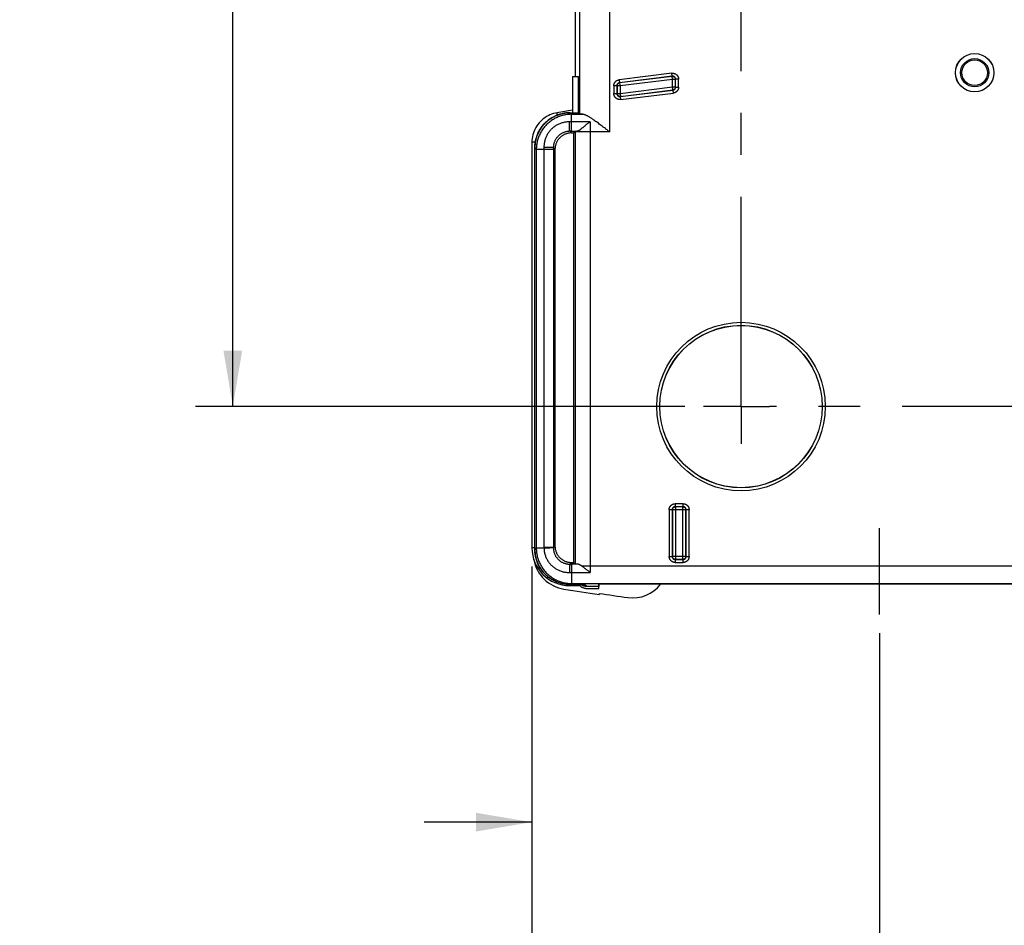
# Model space of a CAD drawing. Header units: inches. Extents: x 0 to 34, y 0 to 22.
# Tile 37 of 49: x 18.9 to 22.2, y 9.7 to 12.7. Entities that reach past the tile are written whole.
import ezdxf

# ---------------------------------------------------------------- set-up
doc = ezdxf.new("R2010")
doc.units = ezdxf.units.IN
doc.header["$LTSCALE"] = 1.87
doc.header["$MEASUREMENT"] = 0
doc.linetypes.add('CENTER', pattern=[0.6, 0.375, -0.075, 0.075, -0.075])
doc.layers.get('0').update_dxf_attribs({"linetype": 'CONTINUOUS'})
doc.layers.add('DEFAULT_1', color=7, linetype='CENTER')
doc.layers.add('DIMENSIONS', color=7, linetype='CONTINUOUS')
doc.styles.get("Standard").update_dxf_attribs({"font": 'txt', "width": 0.8})
doc.dimstyles.new('DIMSTYLE_1', dxfattribs={"dimtxt": 0.125, "dimasz": 0.1875, "dimexe": 0.18, "dimexo": 0.0625, "dimgap": 0.09, "dimtad": 0, "dimtih": 1, "dimtoh": 1, "dimdec": 3, "dimzin": 4, "dimdsep": 46, "dimtxsty": 'STANDARD', "dimblk": '_FILLED', "dimblk1": '_FILLED', "dimblk2": '_FILLED', "dimcen": 0.09, "dimadec": 0, "dimazin": 0, "dimtp": 0.01, "dimtm": 0.01, "dimtfac": 1, "dimtdec": 3, "dimtofl": 0, "dimtmove": 0, "dimatfit": 3, "dimldrblk": '_FILLED', "dimfxl": 1, "dimtolj": 1, "dimtzin": 4, "dimarcsym": 0})

# ---------------------------------------------------------------- blocks, each defined once
blk = doc.blocks.new('_FILLED')
at = {"color": 0, "linetype": 'BYBLOCK'}
blk.add_solid([(0, 0), (-1, 0.167), (-1, -0.167)], dxfattribs=at)
blk = doc.blocks.new('*D3')
at = {"layer": 'DIMENSIONS', "color": 2, "linetype": 'CONTINUOUS'}
for p, q in [((22.5385, 10.9583), (22.5385, 9.9393)), ((20.6583, 10.919), (20.6583, 9.9393)), ((20.6583, 10.0643), (20.2983, 10.0643)), ((22.5385, 10.0643), (22.8746, 10.0643))]:
    blk.add_line(p, q, dxfattribs=at)
at = {"layer": 'DIMENSIONS', "color": 2, "linetype": 'CONTINUOUS', "xscale": 0.1875, "yscale": 0.1875, "zscale": 0.1875}
blk.add_blockref('_FILLED', (20.6583, 10.0643), dxfattribs=at)
at = {"layer": 'DIMENSIONS', "color": 2, "linetype": 'CONTINUOUS', "xscale": 0.1875, "yscale": 0.1875, "zscale": 0.1875, "rotation": 180}
blk.add_blockref('_FILLED', (22.5385, 10.0643), dxfattribs=at)
at = {"layer": 'DIMENSIONS', "color": 2, "linetype": 'CONTINUOUS', "width": 0.8}
for s, p in [('1.880', (22.9371, 10.0018)), ('[', (23.5621, 10.0018)), ('47.76', (23.6621, 10.0018)), (']', (24.1621, 10.0018))]:
    blk.add_text(s, height=0.125, dxfattribs=at).set_placement(p)
blk = doc.blocks.new('*D5')
at = {"layer": 'DIMENSIONS', "color": 2, "linetype": 'CONTINUOUS'}
for p, q in [((21.1698, 17.3466), (19.5333, 17.3466)), ((19.6583, 17.3466), (19.6583, 14.7115)), ((19.6583, 11.454), (19.6583, 14.2427)), ((21.1698, 11.454), (19.5333, 11.454))]:
    blk.add_line(p, q, dxfattribs=at)
at = {"layer": 'DIMENSIONS', "color": 2, "linetype": 'CONTINUOUS', "xscale": 0.1875, "yscale": 0.1875, "zscale": 0.1875}
for p, rotation in [((19.6583, 17.3466), 90), ((19.6583, 11.454), 270)]:
    blk.add_blockref('_FILLED', p, dxfattribs=dict(at, rotation=rotation))
at = {"layer": 'DIMENSIONS', "color": 2, "linetype": 'CONTINUOUS', "width": 0.8}
for s, p in [('5.893', (18.9458, 14.524)), ('[', (19.5708, 14.524)), ('149.67', (19.6708, 14.524)), (']', (20.2708, 14.524)), ('RUBBER FEET', (19.1083, 14.3052))]:
    blk.add_text(s, height=0.125, dxfattribs=at).set_placement(p)
blk = doc.blocks.new('*D9')
at = {"layer": 'DIMENSIONS', "color": 2, "linetype": 'CONTINUOUS'}
for p, q in [((20.6583, 10.919), (20.6583, 9.1893)), ((21.8202, 10.6959), (21.8202, 9.1893)), ((20.6583, 9.3143), (20.2983, 9.3143)), ((21.8202, 9.3143), (22.1589, 9.3143))]:
    blk.add_line(p, q, dxfattribs=at)
at = {"layer": 'DIMENSIONS', "color": 2, "linetype": 'CONTINUOUS', "xscale": 0.1875, "yscale": 0.1875, "zscale": 0.1875}
blk.add_blockref('_FILLED', (20.6583, 9.3143), dxfattribs=at)
at = {"layer": 'DIMENSIONS', "color": 2, "linetype": 'CONTINUOUS', "xscale": 0.1875, "yscale": 0.1875, "zscale": 0.1875, "rotation": 180}
blk.add_blockref('_FILLED', (21.8202, 9.3143), dxfattribs=at)
at = {"layer": 'DIMENSIONS', "color": 2, "linetype": 'CONTINUOUS', "width": 0.8}
for s, p in [('[', (22.8464, 9.2518)), (']', (23.4464, 9.2518)), ('1.162', (22.2214, 9.2518)), ('29.51', (22.9464, 9.2518)), ('RESET SWITCH', (22.2214, 9.033))]:
    blk.add_text(s, height=0.125, dxfattribs=at).set_placement(p)

msp = doc.modelspace()

# ---------------------------------------------------------------- linework, layer by layer
at = {"color": 7, "linetype": 'CONTINUOUS'}
for p, q in [((20.804, 12.5582), (20.804, 15.1158)), ((20.9184, 12.3724), (20.9184, 13.2453)), ((20.8185, 12.4325), (20.8185, 13.1874)), ((20.7937, 12.5582), (20.7937, 12.4366)), ((20.7937, 12.5582), (20.8143, 12.5582)), ((20.8143, 12.4367), (20.8143, 12.5582)), ((21.1263, 12.5685), (20.9498, 12.5469)), ((20.9498, 12.5469), (20.951, 12.537)), ((21.1275, 12.5586), (20.951, 12.537)), ((21.127, 12.558), (20.9516, 12.5365)), ((21.1282, 12.5481), (20.9528, 12.5266)), ((21.1275, 12.5586), (21.1263, 12.5685)), ((21.127, 12.558), (21.1275, 12.5586)), ((21.1282, 12.5481), (21.127, 12.558)), ((21.1382, 12.5481), (21.1282, 12.5481)), ((21.1282, 12.5228), (21.1282, 12.5481)), ((21.1382, 12.5481), (21.1388, 12.5487)), ((21.1382, 12.5228), (21.1382, 12.5481)), ((21.1488, 12.5487), (21.1388, 12.5487)), ((21.1388, 12.5224), (21.1388, 12.5487)), ((21.1488, 12.5224), (21.1488, 12.5487)), ((20.9423, 12.527), (20.9323, 12.527)), ((20.9323, 12.527), (20.9323, 12.5007)), ((20.9428, 12.5266), (20.9423, 12.527)), ((20.9423, 12.527), (20.9423, 12.5007)), ((20.9528, 12.5266), (20.9428, 12.5266)), ((20.9428, 12.5266), (20.9428, 12.5013)), ((20.9516, 12.5365), (20.951, 12.537)), ((20.9516, 12.5365), (20.9528, 12.5266)), ((20.9528, 12.5266), (20.9528, 12.5013)), ((20.9528, 12.5013), (21.1282, 12.5228)), ((20.9535, 12.4908), (21.13, 12.5124)), ((20.954, 12.4913), (21.1295, 12.5129)), ((21.1282, 12.5228), (21.1382, 12.5228)), ((21.1295, 12.5129), (21.1282, 12.5228)), ((21.1295, 12.5129), (21.13, 12.5124)), ((21.1312, 12.5025), (21.13, 12.5124)), ((21.1382, 12.5228), (21.1388, 12.5224)), ((21.1388, 12.5224), (21.1488, 12.5224)), ((20.9323, 12.5007), (20.9423, 12.5007)), ((20.9428, 12.5013), (20.9423, 12.5007)), ((20.9428, 12.5013), (20.9528, 12.5013)), ((20.9528, 12.5013), (20.954, 12.4913)), ((20.954, 12.4913), (20.9535, 12.4908)), ((20.9535, 12.4908), (20.9547, 12.4808)), ((20.9547, 12.4808), (21.1312, 12.5025)), ((20.7437, 12.4288), (20.7424, 12.4365)), ((20.7859, 12.4366), (20.791, 12.4315)), ((20.7859, 12.4366), (20.7937, 12.4366)), ((20.7859, 12.4366), (20.7937, 12.4366)), ((20.7859, 12.4366), (20.7859, 12.4366)), ((20.791, 12.4315), (20.8279, 12.4315)), ((20.791, 12.4058), (20.791, 12.4315)), ((20.7937, 12.4367), (20.8143, 12.4367)), ((20.8143, 12.4367), (20.8185, 12.4325)), ((20.8527, 12.4058), (20.791, 12.4058)), ((20.7905, 12.369), (20.785, 12.3745)), ((20.7905, 12.369), (20.7978, 12.369)), ((20.791, 12.3745), (20.8087, 12.3745)), ((20.7978, 12.369), (20.8027, 12.3739)), ((20.7978, 12.369), (20.7978, 10.9326)), ((20.9184, 12.3724), (20.8027, 12.3724)), ((20.8027, 12.3724), (20.8027, 10.9277)), ((20.8527, 12.3724), (20.8527, 10.9214)), ((20.6583, 12.3378), (20.6583, 10.9815)), ((20.6694, 12.3378), (20.6583, 12.3378)), ((20.6678, 12.3186), (20.673, 12.3134)), ((20.6678, 10.977), (20.6678, 12.3186)), ((20.6678, 10.977), (20.6678, 12.3186)), ((20.6678, 12.3186), (20.6678, 12.3186)), ((20.673, 12.3134), (20.673, 10.9805)), ((20.7299, 12.3134), (20.673, 12.3134)), ((20.6986, 12.3134), (20.6986, 10.9822)), ((20.7354, 12.3139), (20.7299, 12.3194)), ((20.7299, 12.3134), (20.7299, 10.9822)), ((20.7354, 12.3139), (20.7354, 10.9877)), ((21.1638, 11.1291), (21.1373, 11.1291)), ((21.1373, 11.1291), (21.1373, 11.1191)), ((21.1638, 11.1191), (21.1638, 11.1291)), ((21.1273, 11.1092), (21.1173, 11.1092)), ((21.1173, 11.1092), (21.1173, 10.9527)), ((21.1278, 11.1086), (21.1273, 11.1092)), ((21.1273, 11.1092), (21.1273, 10.9527)), ((21.1732, 11.1086), (21.1278, 11.1086)), ((21.1278, 11.1086), (21.1278, 10.9532)), ((21.1638, 11.1191), (21.1373, 11.1191)), ((21.1378, 11.1186), (21.1373, 11.1191)), ((21.1632, 11.1186), (21.1378, 11.1186)), ((21.1378, 11.1186), (21.1378, 10.9432)), ((21.1632, 11.1186), (21.1638, 11.1191)), ((21.1632, 10.9432), (21.1632, 11.1186)), ((21.1732, 11.1086), (21.1738, 11.1092)), ((21.1732, 10.9532), (21.1732, 11.1086)), ((21.1838, 11.1092), (21.1738, 11.1092)), ((21.1738, 10.9527), (21.1738, 11.1092)), ((21.1838, 10.9527), (21.1838, 11.1092)), ((20.6678, 10.9815), (20.6583, 10.9815)), ((20.673, 10.9805), (20.6678, 10.977)), ((20.6678, 10.977), (20.6678, 10.977)), ((20.7299, 10.9822), (20.6986, 10.9822)), ((20.7354, 10.9877), (20.7299, 10.9822)), ((20.7905, 10.9326), (20.7849, 10.927)), ((20.7905, 10.9326), (20.7978, 10.9326)), ((20.7978, 10.9326), (20.8027, 10.9277)), ((21.1173, 10.9527), (21.1273, 10.9527)), ((21.1278, 10.9532), (21.1273, 10.9527)), ((21.1278, 10.9532), (21.1732, 10.9532)), ((21.1378, 10.9432), (21.1373, 10.9427)), ((21.1373, 10.9427), (21.1638, 10.9427)), ((21.1373, 10.9427), (21.1373, 10.9327)), ((21.1373, 10.9327), (21.1638, 10.9327)), ((21.1378, 10.9432), (21.1632, 10.9432)), ((21.1632, 10.9432), (21.1638, 10.9427)), ((21.1638, 10.9327), (21.1638, 10.9427)), ((21.1732, 10.9532), (21.1738, 10.9527)), ((21.1738, 10.9527), (21.1838, 10.9527)), ((20.8111, 10.927), (20.791, 10.927)), ((20.791, 10.8996), (20.8527, 10.8996)), ((20.791, 10.8996), (20.791, 10.8624)), ((20.8242, 10.9214), (22.3856, 10.9214)), ((20.7844, 10.859), (20.7844, 10.8555)), ((20.7844, 10.8555), (20.8175, 10.8555)), ((20.791, 10.8624), (20.7859, 10.859)), ((20.7859, 10.8589), (20.8331, 10.859)), ((20.7859, 10.8589), (20.7859, 10.859)), ((20.791, 10.8624), (22.3317, 10.8624)), ((20.8216, 10.8587), (20.8212, 10.8589)), ((20.8323, 10.8589), (20.8331, 10.859)), ((20.8434, 10.8521), (20.8331, 10.859)), ((20.8431, 10.8458), (20.8817, 10.8458)), ((20.8817, 10.8521), (20.8434, 10.8521)), ((20.8819, 10.8596), (20.8817, 10.8521)), ((20.8817, 10.8458), (20.8822, 10.8596)), ((22.3207, 10.8596), (20.8819, 10.8596)), ((20.883, 10.8292), (20.883, 10.8256))]:
    msp.add_line(p, q, dxfattribs=at)
for points in [[(20.7424, 12.4365), (20.7367, 12.4355), (20.7304, 12.4338), (20.7243, 12.4318), (20.7183, 12.4294), (20.7124, 12.4267), (20.7068, 12.4235), (20.7013, 12.42), (20.6961, 12.4161), (20.6912, 12.412), (20.6866, 12.4075), (20.6822, 12.4027), (20.6782, 12.3976), (20.6745, 12.3923), (20.6711, 12.3868), (20.6681, 12.3811), (20.6655, 12.3751), (20.6633, 12.3691), (20.6615, 12.3629), (20.6601, 12.3565), (20.6591, 12.3501), (20.6585, 12.3437), (20.6583, 12.3378)], [(20.7859, 12.4366), (20.7793, 12.4365), (20.7721, 12.4358), (20.765, 12.4348), (20.758, 12.4333), (20.7511, 12.4314), (20.7443, 12.4291), (20.7377, 12.4264), (20.7312, 12.4232), (20.7249, 12.4197), (20.7189, 12.4158), (20.7131, 12.4116), (20.7076, 12.407), (20.7024, 12.4021), (20.6975, 12.3968), (20.6929, 12.3913), (20.6886, 12.3855), (20.6847, 12.3795), (20.6812, 12.3732), (20.6781, 12.3667), (20.6753, 12.3601), (20.673, 12.3533), (20.6711, 12.3464), (20.6696, 12.3394), (20.6686, 12.3323), (20.668, 12.3251), (20.6678, 12.3186)], [(20.6678, 10.977), (20.668, 10.9704), (20.6686, 10.9633), (20.6696, 10.9562), (20.6711, 10.9492), (20.673, 10.9423), (20.6753, 10.9355), (20.6781, 10.9288), (20.6812, 10.9223), (20.6847, 10.9161), (20.6886, 10.91), (20.6929, 10.9042), (20.6975, 10.8987), (20.7024, 10.8935), (20.7076, 10.8886), (20.7132, 10.884), (20.7189, 10.8798), (20.725, 10.8759), (20.7313, 10.8723), (20.7377, 10.8692), (20.7444, 10.8665), (20.7512, 10.8642), (20.7581, 10.8623), (20.7651, 10.8608), (20.7722, 10.8597), (20.7794, 10.8591), (20.7859, 10.8589)]]:
    msp.add_lwpolyline(points, dxfattribs=at)
for centre, radius in [((22.1385, 12.5704), 0.0642), ((22.1385, 12.5704), 0.0641), ((22.1385, 12.5704), 0.0472), ((22.1385, 12.5704), 0.0429), ((21.3574, 11.454), 0.2817), ((21.3574, 11.454), 0.2717), ((21.3574, 11.454), 0.2713)]:
    msp.add_circle(centre, radius, dxfattribs=at)
for centre, radius, start, end in [((22.5385, 1.2576), 11.3223, 98.86482, 99.12768), ((20.7844, 10.9815), 0.1261, 180, 270), ((20.7844, 10.9638), 0.1217, 190.1255, 260.9861), ((22.5385, 22.022), 11.3182, 260.98615, 261.58922), ((20.9955, 10.9324), 0.1181, 262.0786, 321.9665), ((22.5385, 22.022), 11.3146, 261.58652, 262.07861)]:
    msp.add_arc(centre, radius, start, end, dxfattribs=at)
for points, knots in [([(20.9323, 12.527), (20.9323, 12.5277), (20.9323, 12.529), (20.9326, 12.5309), (20.9331, 12.5328), (20.9337, 12.5346), (20.9345, 12.5363), (20.9355, 12.538), (20.9366, 12.5396), (20.9379, 12.541), (20.9393, 12.5423), (20.9409, 12.5435), (20.9425, 12.5445), (20.9442, 12.5454), (20.9461, 12.5461), (20.9479, 12.5466), (20.9492, 12.5468), (20.9498, 12.5469)], [0, 0, 0, 0, 0.066554, 0.133281, 0.199986, 0.266663, 0.33334, 0.400008, 0.466693, 0.533377, 0.600041, 0.66673, 0.733418, 0.800068, 0.866758, 0.933492, 1, 1, 1, 1]), ([(21.1263, 12.5685), (21.1269, 12.5686), (21.1282, 12.5687), (21.1301, 12.5687), (21.132, 12.5685), (21.1338, 12.5681), (21.1356, 12.5675), (21.1373, 12.5668), (21.139, 12.5659), (21.1406, 12.5649), (21.142, 12.5637), (21.1434, 12.5624), (21.1446, 12.561), (21.1457, 12.5594), (21.1466, 12.5578), (21.1474, 12.5561), (21.148, 12.5543), (21.1484, 12.5525), (21.1487, 12.5506), (21.1488, 12.5493), (21.1488, 12.5487)], [0, 0, 0, 0, 0.055853, 0.111232, 0.166554, 0.222282, 0.278151, 0.333628, 0.388796, 0.444209, 0.500021, 0.555665, 0.610889, 0.666156, 0.721866, 0.777713, 0.833199, 0.88846, 0.944017, 1, 1, 1, 1]), ([(21.127, 12.558), (21.1274, 12.5581), (21.1282, 12.5581), (21.1293, 12.5581), (21.1304, 12.5579), (21.1315, 12.5576), (21.1325, 12.5572), (21.1335, 12.5566), (21.1345, 12.556), (21.1353, 12.5552), (21.1361, 12.5544), (21.1367, 12.5535), (21.1373, 12.5525), (21.1377, 12.5515), (21.138, 12.5504), (21.1382, 12.5493), (21.1382, 12.5485), (21.1382, 12.5481)], [0, 0, 0, 0, 0.066592, 0.133244, 0.199911, 0.266581, 0.333258, 0.399938, 0.466619, 0.533301, 0.599983, 0.666663, 0.73334, 0.800013, 0.866681, 0.933343, 1, 1, 1, 1]), ([(21.1388, 12.5487), (21.1388, 12.5491), (21.1387, 12.5498), (21.1385, 12.5509), (21.1382, 12.552), (21.1378, 12.5531), (21.1372, 12.5541), (21.1366, 12.555), (21.1358, 12.5558), (21.135, 12.5566), (21.134, 12.5572), (21.1331, 12.5578), (21.132, 12.5582), (21.1309, 12.5585), (21.1298, 12.5587), (21.1287, 12.5587), (21.1279, 12.5587), (21.1275, 12.5586)], [0, 0, 0, 0, 0.066948, 0.133591, 0.200111, 0.266824, 0.333511, 0.399869, 0.466319, 0.533049, 0.599614, 0.66613, 0.732829, 0.799636, 0.866404, 0.93316, 1, 1, 1, 1]), ([(20.951, 12.537), (20.9507, 12.5369), (20.9499, 12.5368), (20.9489, 12.5365), (20.9478, 12.536), (20.9469, 12.5355), (20.946, 12.5348), (20.9451, 12.5341), (20.9444, 12.5332), (20.9438, 12.5323), (20.9432, 12.5314), (20.9428, 12.5303), (20.9425, 12.5293), (20.9423, 12.5281), (20.9423, 12.5274), (20.9423, 12.527)], [0, 0, 0, 0, 0.076979, 0.153923, 0.230873, 0.307774, 0.384598, 0.46143, 0.538316, 0.615206, 0.692107, 0.769032, 0.845985, 0.922973, 1, 1, 1, 1]), ([(20.9428, 12.5266), (20.9428, 12.527), (20.9428, 12.5277), (20.943, 12.5288), (20.9433, 12.5299), (20.9437, 12.5309), (20.9443, 12.5319), (20.9449, 12.5328), (20.9457, 12.5336), (20.9465, 12.5344), (20.9474, 12.535), (20.9484, 12.5356), (20.9494, 12.536), (20.9505, 12.5363), (20.9512, 12.5365), (20.9516, 12.5365)], [0, 0, 0, 0, 0.076863, 0.15378, 0.230705, 0.307634, 0.384567, 0.461501, 0.538436, 0.61537, 0.692303, 0.769234, 0.84616, 0.923083, 1, 1, 1, 1]), ([(21.1382, 12.5228), (21.1382, 12.5224), (21.1382, 12.5217), (21.138, 12.5206), (21.1377, 12.5195), (21.1373, 12.5185), (21.1368, 12.5175), (21.1361, 12.5166), (21.1354, 12.5158), (21.1345, 12.515), (21.1336, 12.5144), (21.1327, 12.5138), (21.1316, 12.5134), (21.1306, 12.5131), (21.1298, 12.5129), (21.1295, 12.5129)], [0, 0, 0, 0, 0.076863, 0.15378, 0.230705, 0.307634, 0.384567, 0.461501, 0.538436, 0.61537, 0.692303, 0.769234, 0.84616, 0.923083, 1, 1, 1, 1]), ([(21.13, 12.5124), (21.1303, 12.5125), (21.1311, 12.5126), (21.1322, 12.5129), (21.1332, 12.5134), (21.1342, 12.5139), (21.1351, 12.5146), (21.1359, 12.5153), (21.1366, 12.5161), (21.1373, 12.5171), (21.1378, 12.518), (21.1382, 12.5191), (21.1385, 12.5201), (21.1387, 12.5212), (21.1388, 12.522), (21.1388, 12.5224)], [0, 0, 0, 0, 0.076979, 0.153923, 0.230873, 0.307774, 0.384598, 0.46143, 0.538316, 0.615206, 0.692107, 0.769032, 0.845985, 0.922973, 1, 1, 1, 1]), ([(21.1488, 12.5224), (21.1488, 12.5217), (21.1487, 12.5204), (21.1484, 12.5185), (21.148, 12.5166), (21.1473, 12.5148), (21.1465, 12.5131), (21.1455, 12.5114), (21.1444, 12.5098), (21.1431, 12.5084), (21.1417, 12.5071), (21.1401, 12.5059), (21.1385, 12.5049), (21.1368, 12.504), (21.135, 12.5033), (21.1331, 12.5028), (21.1318, 12.5026), (21.1312, 12.5025)], [0, 0, 0, 0, 0.066554, 0.133281, 0.199986, 0.266663, 0.33334, 0.400008, 0.466693, 0.533377, 0.600041, 0.66673, 0.733418, 0.800068, 0.866758, 0.933492, 1, 1, 1, 1]), ([(20.9547, 12.4808), (20.9541, 12.4808), (20.9528, 12.4807), (20.9509, 12.4807), (20.9491, 12.4809), (20.9472, 12.4813), (20.9454, 12.4819), (20.9437, 12.4826), (20.942, 12.4835), (20.9405, 12.4845), (20.939, 12.4857), (20.9376, 12.487), (20.9364, 12.4884), (20.9354, 12.49), (20.9344, 12.4916), (20.9336, 12.4933), (20.933, 12.4951), (20.9326, 12.4969), (20.9323, 12.4988), (20.9323, 12.5001), (20.9323, 12.5007)], [0, 0, 0, 0, 0.055853, 0.111232, 0.166554, 0.222282, 0.278151, 0.333628, 0.388796, 0.444209, 0.500021, 0.555665, 0.610889, 0.666156, 0.721866, 0.777713, 0.833199, 0.88846, 0.944017, 1, 1, 1, 1]), ([(20.9423, 12.5007), (20.9423, 12.5003), (20.9423, 12.4996), (20.9425, 12.4984), (20.9428, 12.4974), (20.9432, 12.4963), (20.9438, 12.4953), (20.9445, 12.4944), (20.9452, 12.4936), (20.9461, 12.4928), (20.947, 12.4922), (20.948, 12.4916), (20.949, 12.4912), (20.9501, 12.4909), (20.9512, 12.4907), (20.9524, 12.4907), (20.9531, 12.4907), (20.9535, 12.4908)], [0, 0, 0, 0, 0.066948, 0.133591, 0.200111, 0.266824, 0.333511, 0.399869, 0.466319, 0.533049, 0.599614, 0.66613, 0.732829, 0.799636, 0.866404, 0.93316, 1, 1, 1, 1]), ([(20.954, 12.4913), (20.9536, 12.4913), (20.9529, 12.4913), (20.9517, 12.4913), (20.9506, 12.4915), (20.9495, 12.4918), (20.9485, 12.4922), (20.9475, 12.4928), (20.9466, 12.4934), (20.9457, 12.4942), (20.945, 12.495), (20.9443, 12.4959), (20.9438, 12.4969), (20.9433, 12.4979), (20.943, 12.499), (20.9428, 12.5001), (20.9428, 12.5009), (20.9428, 12.5013)], [0, 0, 0, 0, 0.066651, 0.133308, 0.199971, 0.266638, 0.33331, 0.399985, 0.466661, 0.533339, 0.600015, 0.66669, 0.733362, 0.800029, 0.866692, 0.933349, 1, 1, 1, 1]), ([(20.6678, 12.3186), (20.6678, 12.3209), (20.6679, 12.3257), (20.6686, 12.3328), (20.6697, 12.3398), (20.6712, 12.3468), (20.6731, 12.3537), (20.6754, 12.3604), (20.6781, 12.367), (20.6813, 12.3734), (20.6848, 12.3797), (20.6887, 12.3857), (20.6929, 12.3914), (20.6974, 12.3969), (20.7023, 12.4021), (20.7075, 12.407), (20.713, 12.4115), (20.7188, 12.4158), (20.7248, 12.4196), (20.731, 12.4231), (20.7374, 12.4263), (20.744, 12.429), (20.7507, 12.4313), (20.7576, 12.4332), (20.7646, 12.4347), (20.7716, 12.4358), (20.7787, 12.4365), (20.7835, 12.4366), (20.7859, 12.4366)], [0, 0, 0, 0, 0.038505, 0.076926, 0.115315, 0.153763, 0.192262, 0.230729, 0.26919, 0.307667, 0.346167, 0.384621, 0.423019, 0.46145, 0.499947, 0.538421, 0.576869, 0.615325, 0.653814, 0.692294, 0.730718, 0.769149, 0.80764, 0.846117, 0.884562, 0.923017, 0.961503, 1, 1, 1, 1]), ([(20.791, 12.4315), (20.7886, 12.4315), (20.7839, 12.4313), (20.7768, 12.4307), (20.7697, 12.4296), (20.7628, 12.4281), (20.7559, 12.4262), (20.7491, 12.4238), (20.7425, 12.4211), (20.7361, 12.418), (20.7299, 12.4145), (20.7239, 12.4106), (20.7182, 12.4064), (20.7127, 12.4018), (20.7075, 12.3969), (20.7026, 12.3917), (20.698, 12.3862), (20.6938, 12.3805), (20.6899, 12.3745), (20.6864, 12.3683), (20.6833, 12.3619), (20.6806, 12.3553), (20.6782, 12.3485), (20.6763, 12.3417), (20.6748, 12.3347), (20.6738, 12.3276), (20.6731, 12.3205), (20.673, 12.3158), (20.673, 12.3134)], [0, 0, 0, 0, 0.038497, 0.076983, 0.115438, 0.153883, 0.19236, 0.230851, 0.269282, 0.307706, 0.346186, 0.384675, 0.423131, 0.461579, 0.500053, 0.53855, 0.576981, 0.615379, 0.653833, 0.692333, 0.73081, 0.769271, 0.807738, 0.846237, 0.884685, 0.923074, 0.961495, 1, 1, 1, 1]), ([(20.7937, 12.4366), (20.7937, 12.4366), (20.7937, 12.4366), (20.7937, 12.4366), (20.7937, 12.4367), (20.7937, 12.4367)], [0, 0, 0, 0, 0.344593, 0.689191, 1, 1, 1, 1]), ([(20.8279, 12.4315), (20.8271, 12.4315), (20.8257, 12.4316), (20.8236, 12.4317), (20.8219, 12.4319), (20.8206, 12.432), (20.8196, 12.4322), (20.8189, 12.4323), (20.8185, 12.4324), (20.8185, 12.4325)], [0, 0, 0, 0, 0.246659, 0.459561, 0.637997, 0.78141, 0.889426, 0.961977, 1, 1, 1, 1]), ([(20.9184, 12.3724), (20.916, 12.3743), (20.9112, 12.378), (20.904, 12.3835), (20.897, 12.3888), (20.8902, 12.3939), (20.8837, 12.3988), (20.8774, 12.4034), (20.8715, 12.4077), (20.866, 12.4116), (20.8608, 12.4152), (20.856, 12.4183), (20.8516, 12.4211), (20.8475, 12.4236), (20.8438, 12.4257), (20.8404, 12.4274), (20.8374, 12.4288), (20.8346, 12.4299), (20.8322, 12.4307), (20.83, 12.4312), (20.8286, 12.4314), (20.8279, 12.4315)], [0, 0, 0, 0, 0.084041, 0.167158, 0.248457, 0.327126, 0.402465, 0.473905, 0.541012, 0.603497, 0.661195, 0.71406, 0.762143, 0.805576, 0.844549, 0.8793, 0.9101, 0.937241, 0.961039, 0.981834, 1, 1, 1, 1]), ([(20.7842, 12.4059), (20.7823, 12.406), (20.7785, 12.4059), (20.7728, 12.4055), (20.7673, 12.4046), (20.7618, 12.4034), (20.7564, 12.4019), (20.7511, 12.3999), (20.7459, 12.3977), (20.7409, 12.395), (20.7361, 12.3921), (20.7315, 12.3888), (20.7271, 12.3852), (20.723, 12.3814), (20.7192, 12.3773), (20.7156, 12.3729), (20.7123, 12.3683), (20.7094, 12.3635), (20.7068, 12.3585), (20.7045, 12.3533), (20.7025, 12.348), (20.701, 12.3426), (20.6998, 12.3371), (20.699, 12.3315), (20.6985, 12.3259), (20.6985, 12.3221), (20.6985, 12.3203)], [0, 0, 0, 0, 0.042066, 0.083765, 0.125288, 0.166862, 0.208527, 0.250176, 0.291786, 0.333427, 0.37515, 0.416863, 0.458488, 0.500086, 0.541774, 0.583511, 0.625152, 0.666731, 0.708392, 0.750141, 0.791811, 0.833374, 0.874983, 0.916656, 0.958292, 1, 1, 1, 1]), ([(20.785, 12.3745), (20.7849, 12.3745), (20.7849, 12.3747), (20.7848, 12.3751), (20.7847, 12.3756), (20.7846, 12.3763), (20.7845, 12.3772), (20.7844, 12.3782), (20.7844, 12.3794), (20.7843, 12.3807), (20.7842, 12.3822), (20.7842, 12.3838), (20.7841, 12.3855), (20.7841, 12.3873), (20.784, 12.3891), (20.784, 12.391), (20.784, 12.393), (20.784, 12.3949), (20.784, 12.3968), (20.784, 12.3988), (20.784, 12.4006), (20.7841, 12.4025), (20.7841, 12.4042), (20.7841, 12.4054), (20.7842, 12.4059)], [0, 0, 0, 0, 0.005616, 0.016739, 0.033618, 0.056177, 0.084236, 0.117543, 0.155791, 0.198621, 0.245629, 0.296369, 0.350359, 0.407086, 0.466011, 0.526572, 0.588191, 0.650282, 0.712253, 0.773513, 0.833479, 0.89158, 0.947264, 1, 1, 1, 1]), ([(20.791, 12.4058), (20.7903, 12.4058), (20.7887, 12.4058), (20.7864, 12.4059), (20.7849, 12.4059), (20.7842, 12.4059)], [0, 0, 0, 0, 0.336247, 0.669889, 1, 1, 1, 1]), ([(20.791, 12.3745), (20.791, 12.3746), (20.791, 12.3747), (20.791, 12.3751), (20.791, 12.3756), (20.791, 12.3763), (20.791, 12.3772), (20.791, 12.3782), (20.791, 12.3794), (20.791, 12.3807), (20.791, 12.3822), (20.791, 12.3838), (20.791, 12.3855), (20.791, 12.3872), (20.791, 12.3891), (20.791, 12.391), (20.791, 12.3929), (20.791, 12.3948), (20.791, 12.3968), (20.791, 12.3987), (20.791, 12.4006), (20.791, 12.4024), (20.791, 12.4041), (20.791, 12.4053), (20.791, 12.4058)], [0, 0, 0, 0, 0.004663, 0.015352, 0.031966, 0.054347, 0.082283, 0.115507, 0.153704, 0.196511, 0.243521, 0.294287, 0.348327, 0.405126, 0.464146, 0.524824, 0.586584, 0.648839, 0.710997, 0.772468, 0.832666, 0.89102, 0.946976, 1, 1, 1, 1]), ([(20.8527, 12.4058), (20.8516, 12.4052), (20.8496, 12.4038), (20.8465, 12.4016), (20.8435, 12.3993), (20.8405, 12.3969), (20.8376, 12.3946), (20.8347, 12.3922), (20.832, 12.39), (20.8294, 12.3877), (20.8269, 12.3857), (20.8245, 12.3837), (20.8223, 12.3819), (20.8202, 12.3803), (20.8182, 12.3789), (20.8164, 12.3777), (20.8147, 12.3767), (20.8132, 12.3759), (20.8118, 12.3753), (20.8106, 12.3748), (20.8096, 12.3746), (20.809, 12.3745), (20.8087, 12.3745)], [0, 0, 0, 0, 0.067785, 0.137645, 0.207997, 0.278084, 0.347369, 0.415216, 0.481026, 0.544234, 0.60434, 0.66093, 0.713675, 0.762342, 0.806794, 0.846996, 0.882961, 0.91491, 0.942761, 0.966014, 0.984798, 1, 1, 1, 1]), ([(20.8527, 12.4058), (20.8527, 12.4047), (20.8527, 12.4025), (20.8527, 12.399), (20.8527, 12.3954), (20.8527, 12.3918), (20.8527, 12.388), (20.8527, 12.3842), (20.8527, 12.3803), (20.8527, 12.3764), (20.8527, 12.3737), (20.8527, 12.3724)], [0, 0, 0, 0, 0.099721, 0.203236, 0.310239, 0.420506, 0.533507, 0.648358, 0.764484, 0.881788, 1, 1, 1, 1]), ([(20.785, 12.3745), (20.7836, 12.3745), (20.7809, 12.3744), (20.7768, 12.3739), (20.7727, 12.3732), (20.7688, 12.3721), (20.7649, 12.3707), (20.7611, 12.3691), (20.7575, 12.3672), (20.754, 12.365), (20.7506, 12.3625), (20.7475, 12.3598), (20.7446, 12.3569), (20.7419, 12.3538), (20.7395, 12.3505), (20.7373, 12.347), (20.7353, 12.3433), (20.7337, 12.3396), (20.7323, 12.3357), (20.7313, 12.3317), (20.7305, 12.3276), (20.73, 12.3235), (20.7299, 12.3208), (20.7299, 12.3194)], [0, 0, 0, 0, 0.047679, 0.095258, 0.142812, 0.190463, 0.238102, 0.285681, 0.333303, 0.380973, 0.428611, 0.4762, 0.523804, 0.571469, 0.619037, 0.666564, 0.714194, 0.761857, 0.809476, 0.857114, 0.90477, 0.952383, 1, 1, 1, 1]), ([(20.7905, 12.369), (20.7891, 12.369), (20.7864, 12.3689), (20.7823, 12.3685), (20.7782, 12.3677), (20.7742, 12.3666), (20.7703, 12.3653), (20.7666, 12.3636), (20.7629, 12.3617), (20.7594, 12.3595), (20.7561, 12.357), (20.753, 12.3544), (20.7501, 12.3514), (20.7474, 12.3483), (20.7449, 12.345), (20.7427, 12.3415), (20.7408, 12.3379), (20.7392, 12.3341), (20.7378, 12.3302), (20.7367, 12.3262), (20.736, 12.3222), (20.7355, 12.3181), (20.7354, 12.3153), (20.7354, 12.3139)], [0, 0, 0, 0, 0.047641, 0.095275, 0.142904, 0.190528, 0.238147, 0.285761, 0.333373, 0.380982, 0.42859, 0.476196, 0.523804, 0.57141, 0.619018, 0.666627, 0.714239, 0.761853, 0.809472, 0.857096, 0.904725, 0.952359, 1, 1, 1, 1]), ([(20.791, 12.3745), (20.7903, 12.3745), (20.789, 12.3745), (20.787, 12.3745), (20.7857, 12.3745), (20.785, 12.3745)], [0, 0, 0, 0, 0.339527, 0.673714, 1, 1, 1, 1]), ([(20.8027, 12.3739), (20.8028, 12.374), (20.8028, 12.374), (20.803, 12.374), (20.8032, 12.3741), (20.8036, 12.3741), (20.8041, 12.3742), (20.8048, 12.3743), (20.8058, 12.3744), (20.8072, 12.3744), (20.8082, 12.3745), (20.8087, 12.3745)], [0, 0, 0, 0, 0.013056, 0.036756, 0.075215, 0.133365, 0.217732, 0.337044, 0.503203, 0.72761, 1, 1, 1, 1]), ([(20.8027, 12.3739), (20.8027, 12.3738), (20.8027, 12.3734), (20.8027, 12.3729), (20.8027, 12.3726), (20.8027, 12.3724)], [0, 0, 0, 0, 0.32511, 0.658932, 1, 1, 1, 1]), ([(20.7299, 12.3194), (20.7299, 12.3195), (20.7297, 12.3195), (20.7294, 12.3196), (20.7288, 12.3197), (20.7281, 12.3198), (20.7273, 12.3199), (20.7262, 12.32), (20.725, 12.3201), (20.7237, 12.3201), (20.7222, 12.3202), (20.7206, 12.3203), (20.7189, 12.3203), (20.7171, 12.3204), (20.7153, 12.3204), (20.7134, 12.3204), (20.7115, 12.3204), (20.7095, 12.3204), (20.7076, 12.3204), (20.7057, 12.3204), (20.7038, 12.3204), (20.702, 12.3204), (20.7002, 12.3203), (20.6991, 12.3203), (20.6985, 12.3203)], [0, 0, 0, 0, 0.005609, 0.016728, 0.033605, 0.056163, 0.084219, 0.117525, 0.15577, 0.198597, 0.245602, 0.296339, 0.350326, 0.407051, 0.465973, 0.526532, 0.58815, 0.650242, 0.712216, 0.773481, 0.833453, 0.891562, 0.947254, 1, 1, 1, 1]), ([(20.6985, 12.3203), (20.6985, 12.3195), (20.6986, 12.318), (20.6986, 12.3157), (20.6986, 12.3142), (20.6986, 12.3134)], [0, 0, 0, 0, 0.330301, 0.663945, 1, 1, 1, 1]), ([(20.7299, 12.3194), (20.7299, 12.3188), (20.7299, 12.3174), (20.7299, 12.3154), (20.7299, 12.3141), (20.7299, 12.3134)], [0, 0, 0, 0, 0.32594, 0.659257, 1, 1, 1, 1]), ([(21.1173, 11.1092), (21.1173, 11.1098), (21.1173, 11.111), (21.1176, 11.1128), (21.118, 11.1146), (21.1186, 11.1164), (21.1193, 11.1181), (21.1202, 11.1197), (21.1213, 11.1212), (21.1225, 11.1226), (21.1238, 11.1239), (21.1252, 11.1251), (21.1267, 11.1262), (21.1283, 11.1271), (21.13, 11.1278), (21.1318, 11.1284), (21.1336, 11.1288), (21.1354, 11.1291), (21.1366, 11.1291), (21.1373, 11.1291)], [0, 0, 0, 0, 0.05872, 0.117568, 0.176408, 0.23524, 0.29408, 0.352903, 0.411717, 0.470544, 0.529363, 0.588176, 0.647008, 0.705828, 0.764661, 0.8235, 0.882339, 0.941211, 1, 1, 1, 1]), ([(21.1638, 11.1291), (21.1644, 11.1291), (21.1656, 11.1291), (21.1674, 11.1288), (21.1692, 11.1284), (21.171, 11.1278), (21.1727, 11.1271), (21.1743, 11.1262), (21.1758, 11.1251), (21.1772, 11.1239), (21.1786, 11.1226), (21.1797, 11.1212), (21.1808, 11.1197), (21.1817, 11.1181), (21.1824, 11.1164), (21.183, 11.1146), (21.1834, 11.1128), (21.1837, 11.111), (21.1838, 11.1098), (21.1838, 11.1092)], [0, 0, 0, 0, 0.05872, 0.117568, 0.176408, 0.23524, 0.29408, 0.352903, 0.411717, 0.470544, 0.529363, 0.588176, 0.647008, 0.705828, 0.764661, 0.8235, 0.882339, 0.941211, 1, 1, 1, 1]), ([(21.1373, 11.1191), (21.1369, 11.1191), (21.1361, 11.1191), (21.135, 11.1189), (21.134, 11.1186), (21.1329, 11.1182), (21.1319, 11.1176), (21.131, 11.117), (21.1302, 11.1162), (21.1294, 11.1154), (21.1288, 11.1145), (21.1282, 11.1135), (21.1278, 11.1125), (21.1275, 11.1114), (21.1273, 11.1103), (21.1273, 11.1095), (21.1273, 11.1092)], [0, 0, 0, 0, 0.071482, 0.142991, 0.214439, 0.285828, 0.357212, 0.428607, 0.499977, 0.571305, 0.642638, 0.714031, 0.78547, 0.856939, 0.928449, 1, 1, 1, 1]), ([(21.1278, 11.1086), (21.1278, 11.109), (21.1278, 11.1098), (21.128, 11.1109), (21.1283, 11.1119), (21.1288, 11.113), (21.1293, 11.114), (21.1299, 11.1149), (21.1307, 11.1157), (21.1315, 11.1165), (21.1324, 11.1171), (21.1334, 11.1177), (21.1345, 11.1181), (21.1355, 11.1184), (21.1367, 11.1186), (21.1374, 11.1186), (21.1378, 11.1186)], [0, 0, 0, 0, 0.071352, 0.142766, 0.214199, 0.285632, 0.357072, 0.428514, 0.499957, 0.5714, 0.642842, 0.714282, 0.785718, 0.857151, 0.928578, 1, 1, 1, 1]), ([(21.1632, 11.1186), (21.1636, 11.1186), (21.1644, 11.1186), (21.1655, 11.1184), (21.1666, 11.1181), (21.1676, 11.1177), (21.1686, 11.1171), (21.1695, 11.1165), (21.1703, 11.1157), (21.1711, 11.1149), (21.1717, 11.114), (21.1723, 11.113), (21.1727, 11.1119), (21.173, 11.1109), (21.1732, 11.1098), (21.1732, 11.109), (21.1732, 11.1086)], [0, 0, 0, 0, 0.071352, 0.142766, 0.214199, 0.285632, 0.357072, 0.428514, 0.499957, 0.5714, 0.642842, 0.714282, 0.785718, 0.857151, 0.928578, 1, 1, 1, 1]), ([(21.1738, 11.1092), (21.1738, 11.1095), (21.1737, 11.1103), (21.1735, 11.1114), (21.1732, 11.1125), (21.1728, 11.1135), (21.1722, 11.1145), (21.1716, 11.1154), (21.1708, 11.1162), (21.17, 11.117), (21.1691, 11.1176), (21.1681, 11.1182), (21.1671, 11.1186), (21.166, 11.1189), (21.1649, 11.1191), (21.1641, 11.1191), (21.1638, 11.1191)], [0, 0, 0, 0, 0.071482, 0.142991, 0.214439, 0.285828, 0.357212, 0.428607, 0.499977, 0.571305, 0.642638, 0.714031, 0.78547, 0.856939, 0.928449, 1, 1, 1, 1]), ([(20.7859, 10.859), (20.7835, 10.859), (20.7787, 10.8591), (20.7716, 10.8597), (20.7646, 10.8608), (20.7576, 10.8623), (20.7507, 10.8642), (20.744, 10.8666), (20.7374, 10.8693), (20.731, 10.8724), (20.7248, 10.8759), (20.7188, 10.8798), (20.713, 10.884), (20.7075, 10.8886), (20.7023, 10.8935), (20.6974, 10.8987), (20.6929, 10.9042), (20.6887, 10.9099), (20.6848, 10.9159), (20.6813, 10.9221), (20.6781, 10.9286), (20.6754, 10.9352), (20.6731, 10.9419), (20.6712, 10.9488), (20.6697, 10.9558), (20.6686, 10.9628), (20.6679, 10.9699), (20.6678, 10.9747), (20.6678, 10.977)], [0, 0, 0, 0, 0.038497, 0.076984, 0.11544, 0.153885, 0.192363, 0.230855, 0.269287, 0.307712, 0.346193, 0.384683, 0.42314, 0.461589, 0.500063, 0.538561, 0.576992, 0.61539, 0.653844, 0.692344, 0.73082, 0.76928, 0.807746, 0.846244, 0.88469, 0.923078, 0.961497, 1, 1, 1, 1]), ([(20.6986, 10.9806), (20.6975, 10.9806), (20.6952, 10.9806), (20.692, 10.9806), (20.689, 10.9806), (20.6861, 10.9806), (20.6836, 10.9806), (20.6813, 10.9806), (20.6792, 10.9807), (20.6775, 10.9807), (20.676, 10.9807), (20.6748, 10.9807), (20.6739, 10.9807), (20.6733, 10.9807), (20.673, 10.9807), (20.673, 10.9807)], [0, 0, 0, 0, 0.134329, 0.261094, 0.379627, 0.489303, 0.589543, 0.679821, 0.759659, 0.828637, 0.886391, 0.932617, 0.967071, 0.989572, 1, 1, 1, 1]), ([(20.673, 10.9805), (20.673, 10.9781), (20.6731, 10.9735), (20.6737, 10.9664), (20.6748, 10.9594), (20.6763, 10.9524), (20.6782, 10.9455), (20.6805, 10.9387), (20.6832, 10.9321), (20.6864, 10.9257), (20.6899, 10.9195), (20.6937, 10.9135), (20.698, 10.9077), (20.7025, 10.9022), (20.7074, 10.897), (20.7126, 10.8921), (20.7181, 10.8875), (20.7239, 10.8833), (20.7299, 10.8794), (20.7361, 10.8759), (20.7425, 10.8728), (20.7491, 10.87), (20.7558, 10.8677), (20.7627, 10.8658), (20.7697, 10.8643), (20.7768, 10.8632), (20.7839, 10.8625), (20.7887, 10.8624), (20.791, 10.8624)], [0, 0, 0, 0, 0.037598, 0.07596, 0.11441, 0.152905, 0.19143, 0.229938, 0.268436, 0.306949, 0.345488, 0.383982, 0.422421, 0.460892, 0.499428, 0.537943, 0.576431, 0.614926, 0.653454, 0.691975, 0.730439, 0.768911, 0.807442, 0.845959, 0.884443, 0.922939, 0.961464, 1, 1, 1, 1]), ([(20.6986, 10.9822), (20.6986, 10.982), (20.6986, 10.9817), (20.6986, 10.9811), (20.6986, 10.9808), (20.6986, 10.9806)], [0, 0, 0, 0, 0.325809, 0.659185, 1, 1, 1, 1]), ([(20.7299, 10.981), (20.7299, 10.9811), (20.7297, 10.9811), (20.7294, 10.9811), (20.7288, 10.9811), (20.7281, 10.9811), (20.7273, 10.9811), (20.7262, 10.9811), (20.725, 10.9811), (20.7237, 10.9811), (20.7222, 10.9811), (20.7207, 10.9811), (20.719, 10.9811), (20.7172, 10.981), (20.7154, 10.981), (20.7135, 10.981), (20.7115, 10.9809), (20.7096, 10.9809), (20.7077, 10.9809), (20.7057, 10.9808), (20.7039, 10.9808), (20.7021, 10.9807), (20.7003, 10.9807), (20.6992, 10.9806), (20.6986, 10.9806)], [0, 0, 0, 0, 0.004787, 0.015542, 0.032201, 0.054612, 0.082567, 0.1158, 0.153999, 0.1968, 0.243798, 0.294546, 0.348564, 0.405338, 0.46433, 0.524979, 0.58671, 0.648937, 0.711068, 0.772515, 0.832693, 0.891032, 0.946977, 1, 1, 1, 1]), ([(20.6986, 10.9806), (20.6987, 10.9787), (20.6989, 10.9749), (20.6997, 10.9692), (20.7008, 10.9636), (20.7023, 10.9581), (20.7042, 10.9527), (20.7064, 10.9475), (20.709, 10.9424), (20.7119, 10.9375), (20.7152, 10.9328), (20.7188, 10.9283), (20.7226, 10.9241), (20.7268, 10.9202), (20.7312, 10.9166), (20.7358, 10.9133), (20.7407, 10.9103), (20.7457, 10.9076), (20.7509, 10.9053), (20.7563, 10.9034), (20.7617, 10.9018), (20.7673, 10.9007), (20.7729, 10.8999), (20.7786, 10.8994), (20.7824, 10.8994), (20.7843, 10.8995)], [0, 0, 0, 0, 0.043639, 0.087345, 0.130918, 0.174413, 0.218016, 0.261664, 0.305198, 0.348662, 0.392226, 0.435881, 0.47938, 0.522745, 0.566228, 0.609789, 0.653163, 0.696398, 0.739798, 0.7833, 0.826651, 0.869937, 0.913311, 0.956671, 1, 1, 1, 1]), ([(20.7299, 10.9822), (20.7299, 10.9821), (20.7299, 10.9818), (20.7299, 10.9814), (20.7299, 10.9812), (20.7299, 10.981)], [0, 0, 0, 0, 0.328176, 0.661515, 1, 1, 1, 1]), ([(20.7299, 10.981), (20.7299, 10.9797), (20.7301, 10.977), (20.7306, 10.9729), (20.7315, 10.9689), (20.7326, 10.965), (20.734, 10.9612), (20.7357, 10.9575), (20.7376, 10.9539), (20.7398, 10.9505), (20.7423, 10.9472), (20.745, 10.9442), (20.7479, 10.9413), (20.751, 10.9387), (20.7543, 10.9363), (20.7577, 10.9341), (20.7613, 10.9323), (20.765, 10.9307), (20.7689, 10.9293), (20.7728, 10.9283), (20.7768, 10.9275), (20.7808, 10.9271), (20.7835, 10.927), (20.7849, 10.927)], [0, 0, 0, 0, 0.047737, 0.095446, 0.143129, 0.190834, 0.238565, 0.286274, 0.333957, 0.381649, 0.429356, 0.47699, 0.524557, 0.572166, 0.619795, 0.667301, 0.714795, 0.762376, 0.809925, 0.857426, 0.904944, 0.952478, 1, 1, 1, 1]), ([(20.7354, 10.9877), (20.7354, 10.9863), (20.7355, 10.9836), (20.736, 10.9795), (20.7367, 10.9754), (20.7378, 10.9714), (20.7392, 10.9675), (20.7408, 10.9637), (20.7427, 10.9601), (20.7449, 10.9566), (20.7474, 10.9533), (20.7501, 10.9502), (20.753, 10.9473), (20.7561, 10.9446), (20.7594, 10.9421), (20.7629, 10.9399), (20.7666, 10.938), (20.7703, 10.9363), (20.7742, 10.935), (20.7782, 10.9339), (20.7823, 10.9331), (20.7864, 10.9327), (20.7891, 10.9326), (20.7905, 10.9326)], [0, 0, 0, 0, 0.047641, 0.095275, 0.142904, 0.190528, 0.238147, 0.285761, 0.333373, 0.380982, 0.42859, 0.476196, 0.523804, 0.57141, 0.619018, 0.666627, 0.714239, 0.761853, 0.809472, 0.857096, 0.904725, 0.952359, 1, 1, 1, 1]), ([(21.1373, 10.9327), (21.1366, 10.9327), (21.1354, 10.9327), (21.1336, 10.933), (21.1318, 10.9334), (21.13, 10.934), (21.1283, 10.9347), (21.1267, 10.9356), (21.1252, 10.9367), (21.1238, 10.9379), (21.1225, 10.9392), (21.1213, 10.9406), (21.1202, 10.9421), (21.1193, 10.9437), (21.1186, 10.9454), (21.118, 10.9472), (21.1176, 10.949), (21.1173, 10.9508), (21.1173, 10.952), (21.1173, 10.9527)], [0, 0, 0, 0, 0.05872, 0.117568, 0.176408, 0.23524, 0.29408, 0.352903, 0.411717, 0.470544, 0.529363, 0.588176, 0.647008, 0.705828, 0.764661, 0.8235, 0.882339, 0.941211, 1, 1, 1, 1]), ([(21.1273, 10.9527), (21.1273, 10.9523), (21.1273, 10.9515), (21.1275, 10.9504), (21.1278, 10.9493), (21.1282, 10.9483), (21.1288, 10.9473), (21.1294, 10.9464), (21.1302, 10.9456), (21.131, 10.9448), (21.1319, 10.9442), (21.1329, 10.9436), (21.134, 10.9432), (21.135, 10.9429), (21.1361, 10.9427), (21.1369, 10.9427), (21.1373, 10.9427)], [0, 0, 0, 0, 0.071482, 0.142991, 0.214439, 0.285828, 0.357212, 0.428607, 0.499977, 0.571305, 0.642638, 0.714031, 0.78547, 0.856939, 0.928449, 1, 1, 1, 1]), ([(21.1378, 10.9432), (21.1374, 10.9432), (21.1367, 10.9432), (21.1355, 10.9434), (21.1345, 10.9437), (21.1334, 10.9441), (21.1324, 10.9447), (21.1315, 10.9453), (21.1307, 10.9461), (21.1299, 10.9469), (21.1293, 10.9478), (21.1288, 10.9488), (21.1283, 10.9499), (21.128, 10.9509), (21.1278, 10.952), (21.1278, 10.9528), (21.1278, 10.9532)], [0, 0, 0, 0, 0.071416, 0.142837, 0.214263, 0.285693, 0.357127, 0.428563, 0.5, 0.571437, 0.642873, 0.714307, 0.785737, 0.857163, 0.928584, 1, 1, 1, 1]), ([(21.1732, 10.9532), (21.1732, 10.9528), (21.1732, 10.952), (21.173, 10.9509), (21.1727, 10.9499), (21.1723, 10.9488), (21.1717, 10.9478), (21.1711, 10.9469), (21.1703, 10.9461), (21.1695, 10.9453), (21.1686, 10.9447), (21.1676, 10.9441), (21.1666, 10.9437), (21.1655, 10.9434), (21.1644, 10.9432), (21.1636, 10.9432), (21.1632, 10.9432)], [0, 0, 0, 0, 0.071352, 0.142766, 0.214199, 0.285632, 0.357072, 0.428514, 0.499957, 0.5714, 0.642842, 0.714282, 0.785718, 0.857151, 0.928578, 1, 1, 1, 1]), ([(21.1838, 10.9527), (21.1838, 10.952), (21.1837, 10.9508), (21.1834, 10.949), (21.183, 10.9472), (21.1824, 10.9454), (21.1817, 10.9437), (21.1808, 10.9421), (21.1797, 10.9406), (21.1786, 10.9392), (21.1773, 10.9379), (21.1758, 10.9367), (21.1743, 10.9356), (21.1727, 10.9347), (21.171, 10.934), (21.1692, 10.9334), (21.1674, 10.933), (21.1656, 10.9327), (21.1644, 10.9327), (21.1638, 10.9327)], [0, 0, 0, 0, 0.05872, 0.117568, 0.176408, 0.23524, 0.29408, 0.352903, 0.411717, 0.470544, 0.529363, 0.588176, 0.647008, 0.705828, 0.764661, 0.8235, 0.882339, 0.941211, 1, 1, 1, 1]), ([(21.1638, 10.9427), (21.1641, 10.9427), (21.1649, 10.9427), (21.166, 10.9429), (21.1671, 10.9432), (21.1681, 10.9436), (21.1691, 10.9442), (21.17, 10.9448), (21.1708, 10.9456), (21.1716, 10.9464), (21.1722, 10.9473), (21.1728, 10.9483), (21.1732, 10.9493), (21.1735, 10.9504), (21.1737, 10.9515), (21.1738, 10.9523), (21.1738, 10.9527)], [0, 0, 0, 0, 0.071482, 0.142991, 0.214439, 0.285828, 0.357212, 0.428607, 0.499977, 0.571305, 0.642638, 0.714031, 0.78547, 0.856939, 0.928449, 1, 1, 1, 1]), ([(20.7849, 10.927), (20.7849, 10.9269), (20.7848, 10.9268), (20.7847, 10.9265), (20.7847, 10.9259), (20.7846, 10.9253), (20.7846, 10.9244), (20.7845, 10.9234), (20.7845, 10.9222), (20.7844, 10.9209), (20.7844, 10.9195), (20.7843, 10.9179), (20.7843, 10.9163), (20.7843, 10.9145), (20.7843, 10.9127), (20.7842, 10.9108), (20.7842, 10.9089), (20.7842, 10.907), (20.7842, 10.9051), (20.7842, 10.9032), (20.7842, 10.9013), (20.7843, 10.9001), (20.7843, 10.8995)], [0, 0, 0, 0, 0.005708, 0.017842, 0.036484, 0.061505, 0.092691, 0.129758, 0.172369, 0.22013, 0.272598, 0.329289, 0.389676, 0.4532, 0.519269, 0.587272, 0.656576, 0.726538, 0.796507, 0.865835, 0.933876, 1, 1, 1, 1]), ([(20.7843, 10.8995), (20.785, 10.8995), (20.7865, 10.8995), (20.7888, 10.8996), (20.7903, 10.8996), (20.791, 10.8996)], [0, 0, 0, 0, 0.332449, 0.666147, 1, 1, 1, 1]), ([(20.7849, 10.927), (20.7856, 10.927), (20.7869, 10.927), (20.789, 10.927), (20.7903, 10.927), (20.791, 10.927)], [0, 0, 0, 0, 0.326812, 0.660434, 1, 1, 1, 1]), ([(20.791, 10.927), (20.791, 10.9269), (20.791, 10.9268), (20.791, 10.9264), (20.791, 10.9259), (20.791, 10.9253), (20.791, 10.9244), (20.791, 10.9234), (20.791, 10.9222), (20.791, 10.9209), (20.791, 10.9195), (20.791, 10.918), (20.791, 10.9163), (20.791, 10.9146), (20.791, 10.9128), (20.791, 10.9109), (20.791, 10.909), (20.791, 10.9071), (20.791, 10.9052), (20.791, 10.9033), (20.791, 10.9014), (20.791, 10.9002), (20.791, 10.8996)], [0, 0, 0, 0, 0.005208, 0.017115, 0.03561, 0.060523, 0.091624, 0.128624, 0.171182, 0.218905, 0.271351, 0.328035, 0.388434, 0.451989, 0.518112, 0.586192, 0.655601, 0.725695, 0.795828, 0.865351, 0.93362, 1, 1, 1, 1]), ([(20.8111, 10.927), (20.8105, 10.927), (20.8094, 10.9271), (20.8077, 10.9271), (20.8063, 10.9272), (20.8051, 10.9273), (20.8042, 10.9274), (20.8035, 10.9275), (20.803, 10.9276), (20.8028, 10.9276), (20.8027, 10.9277)], [0, 0, 0, 0, 0.218955, 0.412544, 0.579826, 0.719997, 0.832404, 0.916567, 0.97226, 1, 1, 1, 1]), ([(20.8242, 10.9214), (20.8234, 10.922), (20.8219, 10.9229), (20.8197, 10.9241), (20.8176, 10.9252), (20.8158, 10.9259), (20.8141, 10.9265), (20.8125, 10.9269), (20.8116, 10.927), (20.8111, 10.927)], [0, 0, 0, 0, 0.194193, 0.371944, 0.531435, 0.672666, 0.79666, 0.905072, 1, 1, 1, 1]), ([(20.8242, 10.9214), (20.825, 10.9209), (20.8266, 10.9198), (20.8292, 10.9179), (20.8318, 10.9159), (20.8346, 10.9137), (20.8374, 10.9115), (20.8404, 10.9091), (20.8434, 10.9067), (20.8465, 10.9043), (20.8496, 10.9019), (20.8517, 10.9003), (20.8527, 10.8996)], [0, 0, 0, 0, 0.080925, 0.167939, 0.260571, 0.358195, 0.460074, 0.565374, 0.673119, 0.782277, 0.891722, 1, 1, 1, 1]), ([(20.8527, 10.9214), (20.8527, 10.9202), (20.8527, 10.9177), (20.8527, 10.914), (20.8527, 10.9103), (20.8527, 10.9067), (20.8527, 10.9031), (20.8527, 10.9008), (20.8527, 10.8996)], [0, 0, 0, 0, 0.170922, 0.340628, 0.508753, 0.675146, 0.839287, 1, 1, 1, 1]), ([(20.8139, 10.8589), (20.8141, 10.8588), (20.8146, 10.8582), (20.8151, 10.8577), (20.8155, 10.8573)], [0, 0, 0, 0, 0.290575, 1, 1, 1, 1]), ([(20.8155, 10.8573), (20.8159, 10.8569), (20.817, 10.8558), (20.8191, 10.854), (20.8217, 10.8522), (20.8245, 10.8505), (20.8274, 10.8491), (20.8304, 10.8479), (20.8335, 10.847), (20.8366, 10.8463), (20.8399, 10.8459), (20.842, 10.8458), (20.8431, 10.8458)], [0, 0, 0, 0, 0.052648, 0.157941, 0.26323, 0.368511, 0.473784, 0.579049, 0.684303, 0.789546, 0.894779, 1, 1, 1, 1]), ([(20.8434, 10.8521), (20.8423, 10.8521), (20.8402, 10.8522), (20.8369, 10.8526), (20.8337, 10.8532), (20.8306, 10.8542), (20.8276, 10.8554), (20.8246, 10.8568), (20.8227, 10.858), (20.8217, 10.8586), (20.8216, 10.8587)], [0, 0, 0, 0, 0.14059, 0.281188, 0.421793, 0.562405, 0.703023, 0.843645, 0.984271, 1, 1, 1, 1])]:
    msp.add_open_spline(points, degree=3, knots=knots, dxfattribs=at)
at = {"layer": 'DEFAULT_1', "color": 7, "linetype": 'CENTER'}
for p, q in [((21.3574, 11.454), (21.3574, 17.2313)), ((21.3574, 11.454), (21.2323, 11.454)), ((21.3574, 11.454), (21.4529, 11.454)), ((21.3574, 11.454), (21.3574, 11.3289)), ((23.7196, 11.454), (21.4529, 11.454)), ((21.8202, 10.7584), (21.8202, 11.0476))]:
    msp.add_line(p, q, dxfattribs=at)

# ---------------------------------------------------------------- dimensions: what is measured, and where the dimension line sits
at = {"layer": 'DIMENSIONS', "color": 2, "linetype": 'CONTINUOUS'}
dim = msp.add_linear_dim(base=(19.6583, 17.3466), p1=(21.1698, 11.454), p2=(21.1698, 17.3466), angle=90, text='<>\\PRUBBER FEET', dimstyle='DIMSTYLE_1', dxfattribs=at)
dim.commit()
dim.dimension.update_dxf_attribs({"geometry": '*D5', "text_midpoint": (19.6583, 14.4771), "dimtype": 160})
dim = msp.add_linear_dim(base=(22.5385, 10.0643), p1=(20.6583, 10.919), p2=(22.5385, 10.9583), dimstyle='DIMSTYLE_1', dxfattribs=at)
dim.commit()
dim.dimension.update_dxf_attribs({"geometry": '*D3', "text_midpoint": (23.5996, 10.0643), "dimtype": 160})
dim = msp.add_linear_dim(base=(21.8202, 9.3143), p1=(20.6583, 10.919), p2=(21.8202, 10.6959), text='<>\\PRESET SWITCH', dimstyle='DIMSTYLE_1', dxfattribs=at)
dim.commit()
dim.dimension.update_dxf_attribs({"geometry": '*D9', "text_midpoint": (22.8839, 9.2049), "dimtype": 160})

doc.saveas('drawing.dxf')
